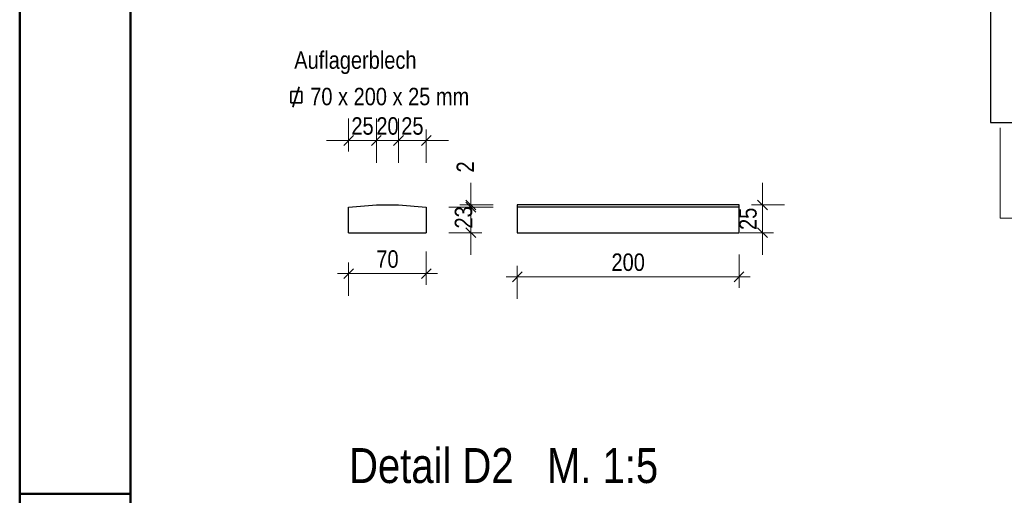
# Model space of a CAD drawing. Header units: millimetres. Extents: x 0 to 6.08, y 0 to 5.27.
# Tile 9 of 54: x 0 to 0.89, y 1.48 to 1.91. Entities that reach past the tile are written whole.
import ezdxf

# ---------------------------------------------------------------- set-up
doc = ezdxf.new("R2010")
doc.units = ezdxf.units.MM
doc.styles.add('Arial Narrow', font='ARIALN.TTF')
doc.dimstyles.new('Arch_Strakon_dimstyle', dxfattribs={"dimtxt": 1.575, "dimasz": 1, "dimexe": 1.25, "dimexo": 0.0625, "dimgap": 1, "dimtad": 0, "dimdec": 5, "dimzin": 12, "dimdsep": 46, "dimtxsty": 'Arial Narrow', "dimblk": 'Arrowhead_Tick', "dimsah": 1, "dimcen": 0, "dimse1": 1, "dimse2": 1, "dimclrd": 6, "dimclrt": 2, "dimazin": 0, "dimtfac": 1, "dimtdec": 4, "dimtmove": 0, "dimatfit": 3, "dimldrblk": 'NONE', "dimfxl": 1, "dimtvp": 1, "dimtolj": 1, "dimtzin": 0, "dimlwd": 13, "dimarcsym": 2})

# ---------------------------------------------------------------- blocks, each defined once
blk = doc.blocks.new('Arrowhead_Tick')
at = {"color": 0, "linetype": 'Continuous', "lineweight": -2, "ltscale": 0.2}
for p, q in [((0, 2), (0, -1)), ((-1, 0), (0, 0)), ((1, 0), (0, 0))]:
    blk.add_line(p, q, dxfattribs=at)
at = {"color": 2, "linetype": 'Continuous', "lineweight": 35, "ltscale": 0.2}
blk.add_line((0.442, 0.442), (-0.442, -0.442), dxfattribs=at)
blk = doc.blocks.new('*D51')
at = {"color": 6, "linetype": 'Continuous', "lineweight": 13}
for p, q in [((0.84562, 2.01559), (0.83562, 2.01559)), ((0.85562, 2.01559), (0.87562, 2.01559)), ((0.88562, 2.01559), (0.89562, 2.01559))]:
    blk.add_line(p, q, dxfattribs=at)
at = {"layer": 'Defpoints', "color": 0}
for p in [(0.87562, 2.01559), (0.85562, 1.92411), (0.87562, 1.8197)]:
    blk.add_point(p, dxfattribs=at)
at = {"color": 6, "lineweight": 13, "xscale": 0.01, "yscale": 0.01, "zscale": 0.01}
for p, rotation in [((0.85562, 2.01559), 359.9999999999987), ((0.87562, 2.01559), 179.9999999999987)]:
    blk.add_blockref('Arrowhead_Tick', p, dxfattribs=dict(at, rotation=rotation))
at = {"color": 2, "lineweight": 35, "insert": (0.86562, 2.02863), "char_height": 0.01575, "attachment_point": 5, "style": 'Arial Narrow'}
blk.add_mtext('\\A1;20', dxfattribs=at)
blk = doc.blocks.new('_None')
blk = doc.blocks.new('*D52')
at = {"color": 6, "linetype": 'Continuous', "lineweight": 13}
for p, q in [((0.86562, 2.01559), (0.85562, 2.01559)), ((0.87562, 2.01559), (0.90062, 2.01559)), ((0.91062, 2.01559), (0.92062, 2.01559))]:
    blk.add_line(p, q, dxfattribs=at)
at = {"layer": 'Defpoints', "color": 0}
for p in [(0.90062, 2.01559), (0.90062, 1.8297), (0.87562, 1.8197)]:
    blk.add_point(p, dxfattribs=at)
at = {"color": 6, "lineweight": 13, "xscale": 0.01, "yscale": 0.01, "zscale": 0.01}
blk.add_blockref('Arrowhead_Tick', (0.87562, 2.01559), dxfattribs=at)
at = {"color": 6, "lineweight": 13, "xscale": 0.01, "yscale": 0.01, "zscale": 0.01, "rotation": 180}
blk.add_blockref('Arrowhead_Tick', (0.90062, 2.01559), dxfattribs=at)
at = {"color": 2, "lineweight": 35, "insert": (0.88812, 2.02863), "char_height": 0.01575, "attachment_point": 5, "style": 'Arial Narrow'}
blk.add_mtext('\\A1;25', dxfattribs=at)
blk = doc.blocks.new('*D53')
at = {"color": 6, "linetype": 'Continuous', "lineweight": 13}
for p, q in [((0.40694, 1.75332), (0.40694, 1.76332)), ((0.40694, 1.72032), (0.40694, 1.74332)), ((0.40694, 1.71032), (0.40694, 1.70032))]:
    blk.add_line(p, q, dxfattribs=at)
at = {"layer": 'Defpoints', "color": 0}
for p in [(0.29672, 1.74332), (0.40694, 1.74332), (0.29672, 1.72032)]:
    blk.add_point(p, dxfattribs=at)
at = {"color": 6, "lineweight": 13, "xscale": 0.01, "yscale": 0.01, "zscale": 0.01}
for p, rotation in [((0.40694, 1.74332), 270), ((0.40694, 1.72032), 90)]:
    blk.add_blockref('Arrowhead_Tick', p, dxfattribs=dict(at, rotation=rotation))
at = {"color": 2, "lineweight": 35, "insert": (0.40039, 1.73412), "char_height": 0.01575, "attachment_point": 5, "rotation": 90, "style": 'Arial Narrow'}
blk.add_mtext('\\A1;23', dxfattribs=at)
blk = doc.blocks.new('*D54')
at = {"color": 6, "linetype": 'Continuous', "lineweight": 13}
for p, q in [((0.40694, 1.75532), (0.40694, 1.76532)), ((0.40694, 1.74332), (0.40694, 1.74532)), ((0.40694, 1.73332), (0.40694, 1.72332))]:
    blk.add_line(p, q, dxfattribs=at)
at = {"layer": 'Defpoints', "color": 0}
for p in [(0.29672, 1.74332), (0.32172, 1.74532), (0.40694, 1.74532)]:
    blk.add_point(p, dxfattribs=at)
at = {"color": 6, "lineweight": 13, "xscale": 0.01, "yscale": 0.01, "zscale": 0.01}
for p, rotation in [((0.40694, 1.74332), 90), ((0.40694, 1.74532), 270)]:
    blk.add_blockref('Arrowhead_Tick', p, dxfattribs=dict(at, rotation=rotation))
at = {"color": 2, "lineweight": 35, "insert": (0.40194, 1.77961), "char_height": 0.01575, "attachment_point": 5, "rotation": 90, "style": 'Arial Narrow'}
blk.add_mtext('\\A1;2', dxfattribs=at)
blk = doc.blocks.new('*D55')
at = {"color": 6, "linetype": 'Continuous', "lineweight": 13}
for p, q in [((0.28672, 1.80342), (0.27672, 1.80342)), ((0.29672, 1.80342), (0.32172, 1.80342)), ((0.33172, 1.80342), (0.34172, 1.80342))]:
    blk.add_line(p, q, dxfattribs=at)
at = {"layer": 'Defpoints', "color": 0}
for p in [(0.32172, 1.80342), (0.32172, 1.74532), (0.29672, 1.72032)]:
    blk.add_point(p, dxfattribs=at)
at = {"color": 6, "lineweight": 13, "xscale": 0.01, "yscale": 0.01, "zscale": 0.01}
blk.add_blockref('Arrowhead_Tick', (0.29672, 1.80342), dxfattribs=at)
at = {"color": 6, "lineweight": 13, "xscale": 0.01, "yscale": 0.01, "zscale": 0.01, "rotation": 180}
blk.add_blockref('Arrowhead_Tick', (0.32172, 1.80342), dxfattribs=at)
at = {"color": 2, "lineweight": 35, "insert": (0.30922, 1.81646), "char_height": 0.01575, "attachment_point": 5, "style": 'Arial Narrow'}
blk.add_mtext('\\A1;25', dxfattribs=at)
blk = doc.blocks.new('*D56')
at = {"color": 6, "linetype": 'Continuous', "lineweight": 13}
for p, q in [((0.31172, 1.80342), (0.30172, 1.80342)), ((0.32172, 1.80342), (0.34172, 1.80342)), ((0.35172, 1.80342), (0.36172, 1.80342))]:
    blk.add_line(p, q, dxfattribs=at)
at = {"layer": 'Defpoints', "color": 0}
for p in [(0.34172, 1.80342), (0.32172, 1.74532), (0.34172, 1.74532)]:
    blk.add_point(p, dxfattribs=at)
at = {"color": 6, "lineweight": 13, "xscale": 0.01, "yscale": 0.01, "zscale": 0.01}
blk.add_blockref('Arrowhead_Tick', (0.32172, 1.80342), dxfattribs=at)
at = {"color": 6, "lineweight": 13, "xscale": 0.01, "yscale": 0.01, "zscale": 0.01, "rotation": 180}
blk.add_blockref('Arrowhead_Tick', (0.34172, 1.80342), dxfattribs=at)
at = {"color": 2, "lineweight": 35, "insert": (0.33172, 1.81646), "char_height": 0.01575, "attachment_point": 5, "style": 'Arial Narrow'}
blk.add_mtext('\\A1;20', dxfattribs=at)
blk = doc.blocks.new('*D57')
at = {"color": 6, "linetype": 'Continuous', "lineweight": 13}
for p, q in [((0.33172, 1.80342), (0.32172, 1.80342)), ((0.34172, 1.80342), (0.36672, 1.80342)), ((0.37672, 1.80342), (0.38672, 1.80342))]:
    blk.add_line(p, q, dxfattribs=at)
at = {"layer": 'Defpoints', "color": 0}
for p in [(0.36672, 1.80342), (0.34172, 1.74532), (0.36672, 1.74332)]:
    blk.add_point(p, dxfattribs=at)
at = {"color": 6, "lineweight": 13, "xscale": 0.01, "yscale": 0.01, "zscale": 0.01}
blk.add_blockref('Arrowhead_Tick', (0.34172, 1.80342), dxfattribs=at)
at = {"color": 6, "lineweight": 13, "xscale": 0.01, "yscale": 0.01, "zscale": 0.01, "rotation": 180}
blk.add_blockref('Arrowhead_Tick', (0.36672, 1.80342), dxfattribs=at)
at = {"color": 2, "lineweight": 35, "insert": (0.35422, 1.81646), "char_height": 0.01575, "attachment_point": 5, "style": 'Arial Narrow'}
blk.add_mtext('\\A1;25', dxfattribs=at)
blk = doc.blocks.new('*D58')
at = {"color": 6, "linetype": 'Continuous', "lineweight": 13}
blk.add_line((0.30672, 1.68342), (0.35672, 1.68342), dxfattribs=at)
at = {"layer": 'Defpoints', "color": 0}
for p in [(0.29672, 1.72032), (0.36672, 1.72032), (0.36672, 1.68342)]:
    blk.add_point(p, dxfattribs=at)
at = {"color": 6, "lineweight": 13, "xscale": 0.01, "yscale": 0.01, "zscale": 0.01}
blk.add_blockref('Arrowhead_Tick', (0.36672, 1.68342), dxfattribs=at)
at = {"color": 6, "lineweight": 13, "xscale": 0.01, "yscale": 0.01, "zscale": 0.01, "rotation": 180}
blk.add_blockref('Arrowhead_Tick', (0.29672, 1.68342), dxfattribs=at)
at = {"color": 2, "lineweight": 35, "insert": (0.33172, 1.69646), "char_height": 0.01575, "attachment_point": 5, "style": 'Arial Narrow'}
blk.add_mtext('\\A1;70', dxfattribs=at)
blk = doc.blocks.new('*D59')
at = {"color": 6, "linetype": 'Continuous', "lineweight": 13}
blk.add_line((0.45883, 1.68057), (0.63883, 1.68057), dxfattribs=at)
at = {"layer": 'Defpoints', "color": 0}
for p in [(0.44883, 1.72032), (0.64883, 1.72032), (0.64883, 1.68057)]:
    blk.add_point(p, dxfattribs=at)
at = {"color": 6, "lineweight": 13, "xscale": 0.01, "yscale": 0.01, "zscale": 0.01}
blk.add_blockref('Arrowhead_Tick', (0.64883, 1.68057), dxfattribs=at)
at = {"color": 6, "lineweight": 13, "xscale": 0.01, "yscale": 0.01, "zscale": 0.01, "rotation": 180}
blk.add_blockref('Arrowhead_Tick', (0.44883, 1.68057), dxfattribs=at)
at = {"color": 2, "lineweight": 35, "insert": (0.54883, 1.69361), "char_height": 0.01575, "attachment_point": 5, "style": 'Arial Narrow'}
blk.add_mtext('\\A1;200', dxfattribs=at)
blk = doc.blocks.new('*D60')
at = {"color": 6, "linetype": 'Continuous', "lineweight": 13}
for p, q in [((0.67, 1.75532), (0.67, 1.76532)), ((0.67, 1.72032), (0.67, 1.74532)), ((0.67, 1.71032), (0.67, 1.70032))]:
    blk.add_line(p, q, dxfattribs=at)
at = {"layer": 'Defpoints', "color": 0}
for p in [(0.64883, 1.74532), (0.67, 1.74532), (0.64883, 1.72032)]:
    blk.add_point(p, dxfattribs=at)
at = {"color": 6, "lineweight": 13, "xscale": 0.01, "yscale": 0.01, "zscale": 0.01}
for p, rotation in [((0.67, 1.74532), 270), ((0.67, 1.72032), 90)]:
    blk.add_blockref('Arrowhead_Tick', p, dxfattribs=dict(at, rotation=rotation))
at = {"color": 2, "lineweight": 35, "insert": (0.65696, 1.73282), "char_height": 0.01575, "attachment_point": 5, "rotation": 90, "style": 'Arial Narrow'}
blk.add_mtext('\\A1;25', dxfattribs=at)
blk = doc.blocks.new('*D159')
at = {"color": 6, "linetype": 'Continuous', "lineweight": 13}
blk.add_line((1.11, 1.8297), (1.11, 2.4297), dxfattribs=at)
at = {"layer": 'Defpoints', "color": 0}
for p in [(0.87562, 2.4397), (1.11, 2.4397), (0.90062, 1.8197)]:
    blk.add_point(p, dxfattribs=at)
at = {"color": 6, "lineweight": 13, "xscale": 0.01, "yscale": 0.01, "zscale": 0.01}
for p, rotation in [((1.11, 2.4397), 90), ((1.11, 1.8197), 270)]:
    blk.add_blockref('Arrowhead_Tick', p, dxfattribs=dict(at, rotation=rotation))
at = {"color": 2, "lineweight": 35, "insert": (1.09696, 2.1297), "char_height": 0.01575, "attachment_point": 5, "rotation": 90, "style": 'Arial Narrow'}
blk.add_mtext('\\A1;620', dxfattribs=at)

msp = doc.modelspace()

# ---------------------------------------------------------------- linework, layer by layer
at = {"color": 4, "linetype": 'Continuous', "lineweight": 50}
for p, q in [((0, 4.205), (0, 0)), ((0.1, 4.18), (0.1, 0.025))]:
    msp.add_line(p, q, dxfattribs=at)
at = {"color": 3, "linetype": 'Continuous', "lineweight": 25}
for p, q in [((0.875617, 2.429705), (0.875617, 1.819705)), ((0.875617, 1.819705), (0.900617, 1.819705)), ((0.296719, 1.743319), (0.321719, 1.745319)), ((0.296719, 1.720319), (0.296719, 1.743319)), ((0.321719, 1.745319), (0.341719, 1.745319)), ((0.341719, 1.745319), (0.366719, 1.743319)), ((0.366719, 1.743319), (0.366719, 1.720319)), ((0.648834, 1.745319), (0.448834, 1.745319)), ((0.448834, 1.745319), (0.448834, 1.720319)), ((0.648834, 1.743319), (0.448834, 1.743319)), ((0.648834, 1.720319), (0.648834, 1.745319)), ((0.296719, 1.720319), (0.366719, 1.720319)), ((0.448834, 1.720319), (0.648834, 1.720319))]:
    msp.add_line(p, q, dxfattribs=at)
at = {"color": 2, "linetype": 'Continuous', "lineweight": 35}
for p, q in [((0.244496, 1.837506), (0.244496, 1.847506)), ((0.244496, 1.847506), (0.254496, 1.847506)), ((0.24629, 1.833472), (0.251943, 1.851843)), ((0.254496, 1.847506), (0.254496, 1.837506)), ((0.254496, 1.837506), (0.244496, 1.837506))]:
    msp.add_line(p, q, dxfattribs=at)
at = {"color": 6, "linetype": 'Continuous', "lineweight": 13}
for p, q in [((0.884377, 1.733316), (0.884377, 1.81492)), ((1.17942, 1.733316), (0.884377, 1.733316))]:
    msp.add_line(p, q, dxfattribs=at)
at = {"color": 4, "linetype": 'Continuous', "lineweight": 50, "ltscale": 40}
msp.add_line((0, 1.485), (0.1, 1.485), dxfattribs=at)

# ---------------------------------------------------------------- texts
at = {"color": 2, "lineweight": 35, "char_height": 0.01575, "attachment_point": 7, "line_spacing_factor": 0.9, "style": 'Arial Narrow', "bg_fill": 3, "box_fill_scale": 1.2, "bg_fill_color": 256, "bg_fill_true_color": 13158600, "bg_fill_transparency": 0}
for s, insert in [('Auflagerblech', (0.247623, 1.863346)), ('70 x 200 x 25 mm', (0.262056, 1.834996))]:
    msp.add_mtext(s, dxfattribs=dict(at, insert=insert))
at = {"color": 1, "lineweight": 70, "insert": (0.297138, 1.494151), "char_height": 0.0315, "attachment_point": 7, "line_spacing_factor": 0.9, "style": 'Arial Narrow', "bg_fill": 3, "box_fill_scale": 1.2, "bg_fill_color": 256, "bg_fill_true_color": 13158600, "bg_fill_transparency": 0}
msp.add_mtext('Detail D2   M. 1:5', dxfattribs=at)

# ---------------------------------------------------------------- dimensions: what is measured, and where the dimension line sits
at = {"lineweight": 35}
for base, p1, p2, text, override, picture, middle in [((1.11, 2.439705), (0.900617, 1.819705), (0.875617, 2.439705), '620', {"dimscale": 0.01, "dimtxt": 1.575, "dimasz": 1, "dimgap": 0.5, "dimtad": 1, "dimjust": 0, "dimtih": 0, "dimtoh": 0, "dimdec": 5, "dimdsep": 46, "dimtxsty": 'Arial Narrow', "dimclrd": 6, "dimclrt": 2, "dimtix": 1, "dimtofl": 255, "dimtmove": 0, "dimatfit": 2, "dimfxl": 0, "dimfxlon": 0, "dimtvp": 31.746032, "dimlwd": 13}, '*D159', (1.11, 2.129705)), ((0.406942, 1.745319), (0.296719, 1.743319), (0.321719, 1.745319), '2', {"dimscale": 0.01, "dimtxt": 1.575, "dimasz": 1, "dimgap": 0.5, "dimtad": 1, "dimjust": 4, "dimtih": 0, "dimtoh": 0, "dimdec": 4, "dimdsep": 46, "dimtxsty": 'Arial Narrow', "dimclrd": 6, "dimclrt": 2, "dimtix": 0, "dimtofl": 255, "dimtmove": 2, "dimatfit": 2, "dimfxl": 0, "dimfxlon": 0, "dimtvp": 31.746032, "dimlwd": 13}, '*D54', (0.401942, 1.779607)), ((0.406942, 1.743319), (0.296719, 1.720319), (0.296719, 1.743319), '23', {"dimscale": 0.01, "dimtxt": 1.575, "dimasz": 1, "dimgap": 0.5, "dimtad": 0, "dimjust": 0, "dimtih": 0, "dimtoh": 0, "dimdec": 4, "dimdsep": 46, "dimtxsty": 'Arial Narrow', "dimclrd": 6, "dimclrt": 2, "dimtix": 0, "dimtofl": 255, "dimtmove": 2, "dimatfit": 2, "dimfxl": 0, "dimfxlon": 0, "dimtvp": 31.746032, "dimlwd": 13}, '*D53', (0.400393, 1.734118)), ((0.67, 1.745319), (0.648834, 1.720319), (0.648834, 1.745319), '25', {"dimscale": 0.01, "dimtxt": 1.575, "dimasz": 1, "dimgap": 0.5, "dimtad": 1, "dimjust": 0, "dimtih": 0, "dimtoh": 0, "dimdec": 5, "dimdsep": 46, "dimtxsty": 'Arial Narrow', "dimclrd": 6, "dimclrt": 2, "dimtix": 1, "dimtofl": 255, "dimtmove": 0, "dimatfit": 2, "dimfxl": 0, "dimfxlon": 0, "dimtvp": 31.746032, "dimlwd": 13}, '*D60', (0.67, 1.732819))]:
    dim = msp.add_linear_dim(base=base, p1=p1, p2=p2, angle=90, text=text, dimstyle='Arch_Strakon_dimstyle', override=override, dxfattribs=at)
    dim.commit()
    dim.dimension.update_dxf_attribs({"geometry": picture, "text_midpoint": middle, "dimtype": 160})
for base, p1, p2, text, picture, middle in [((0.875617, 2.015586), (0.855617, 1.924106), (0.875617, 1.819705), '20', '*D51', (0.865617, 2.015586)), ((0.900617, 2.015586), (0.875617, 1.819705), (0.900617, 1.829705), '25', '*D52', (0.888117, 2.015586)), ((0.321719, 1.803419), (0.296719, 1.720319), (0.321719, 1.745319), '25', '*D55', (0.309219, 1.803419)), ((0.341719, 1.803419), (0.321719, 1.745319), (0.341719, 1.745319), '20', '*D56', (0.331719, 1.803419)), ((0.366719, 1.803419), (0.341719, 1.745319), (0.366719, 1.743319), '25', '*D57', (0.354219, 1.803419)), ((0.366719, 1.683419), (0.296719, 1.720319), (0.366719, 1.720319), '70', '*D58', (0.331719, 1.683419)), ((0.648834, 1.680566), (0.448834, 1.720319), (0.648834, 1.720319), '200', '*D59', (0.548834, 1.680566))]:
    dim = msp.add_linear_dim(base=base, p1=p1, p2=p2, text=text, dimstyle='Arch_Strakon_dimstyle', override={"dimscale": 0.01, "dimtxt": 1.575, "dimasz": 1, "dimgap": 0.5, "dimtad": 1, "dimjust": 0, "dimtih": 0, "dimtoh": 0, "dimdec": 5, "dimdsep": 46, "dimtxsty": 'Arial Narrow', "dimclrd": 6, "dimclrt": 2, "dimtix": 1, "dimtofl": 255, "dimtmove": 0, "dimatfit": 2, "dimfxl": 0, "dimfxlon": 0, "dimtvp": 31.746032, "dimlwd": 13}, dxfattribs=at)
    dim.commit()
    dim.dimension.update_dxf_attribs({"geometry": picture, "text_midpoint": middle, "dimtype": 160})

doc.saveas('drawing.dxf')
